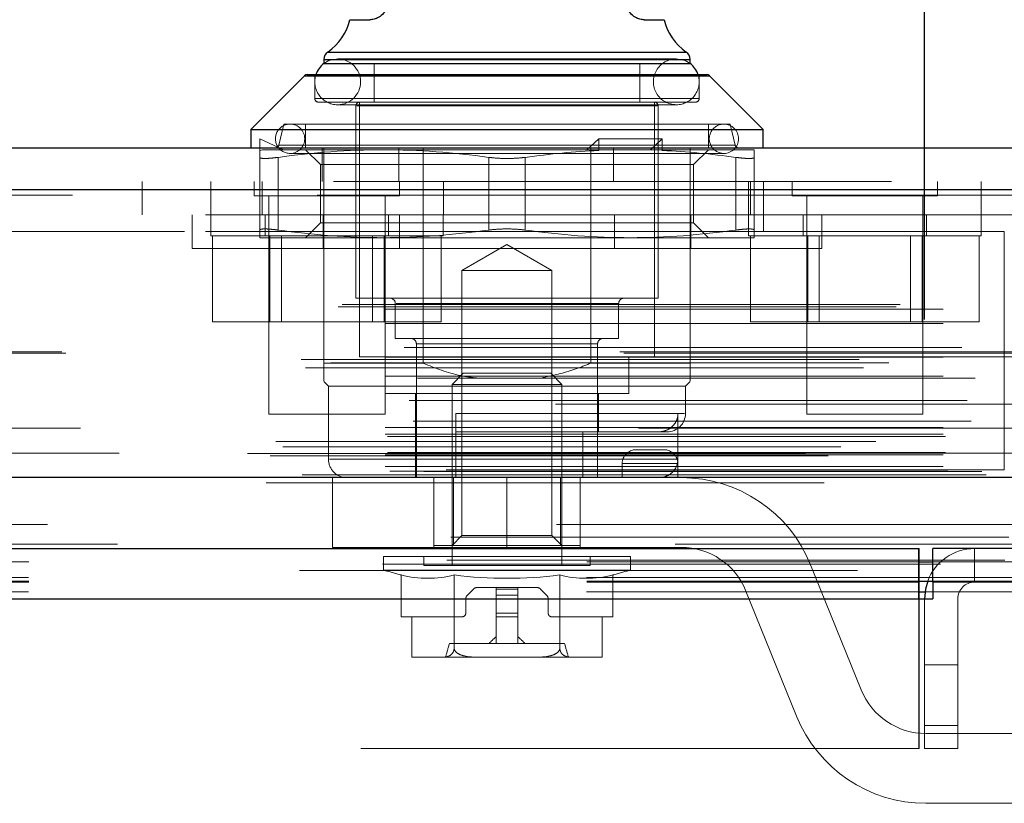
# Model space of a CAD drawing. Header units: inches. Extents: x 0.2 to 10.7, y 0.2 to 7.9.
# Tile 19 of 104: x 4.331 to 4.508, y 2.342 to 2.482. Entities that reach past the tile are written whole.
import ezdxf

# ---------------------------------------------------------------- set-up
doc = ezdxf.new("R2010")
doc.units = ezdxf.units.IN
doc.header["$MEASUREMENT"] = 0
doc.linetypes.add('HIDDEN', pattern=[0.07500000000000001, 0.05, -0.025])
doc.layers.add('DIMENSIONS', color=140, linetype='Continuous')
doc.styles.add('SLDTEXTSTYLE0', font='TXT', dxfattribs={"width": 0.7})
doc.dimstyles.new('SLDDIMSTYLE0', dxfattribs={"dimtxt": 0.0849609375, "dimasz": 0.13, "dimexe": 0, "dimexo": 0.0625, "dimgap": 0.021240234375, "dimtad": 0, "dimtih": 1, "dimtoh": 1, "dimlfac": 12, "dimrnd": 1e-09, "dimzin": 12, "dimdsep": 46, "dimtxsty": 'SLDTEXTSTYLE0', "dimsah": 1, "dimcen": 0.09, "dimadec": 0, "dimazin": 3, "dimtfac": 1, "dimtofl": 0, "dimtmove": 0, "dimatfit": 3, "dimfxl": 0, "dimfrac": 2, "dimtolj": 1, "dimtzin": 12, "dimarcsym": 0})

# ---------------------------------------------------------------- blocks, each defined once
blk = doc.blocks.new('_D_25')
at = {"layer": 'DIMENSIONS'}
for p, q in [((3.031714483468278, 2.428372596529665), (3.031714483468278, 2.883124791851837)), ((4.493214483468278, 2.428372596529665), (4.493214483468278, 2.883124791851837)), ((3.602387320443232, 2.837600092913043), (3.573857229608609, 2.837600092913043)), ((3.573857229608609, 2.837600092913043), (3.573857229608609, 2.702569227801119)), ((3.925535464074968, 2.837600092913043), (3.954065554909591, 2.837600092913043)), ((3.954065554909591, 2.837600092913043), (3.954065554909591, 2.702569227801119)), ((3.031714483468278, 2.758124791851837), (3.258975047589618, 2.758124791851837)), ((4.493214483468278, 2.758124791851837), (4.268947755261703, 2.758124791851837)), ((3.573857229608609, 2.702569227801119), (3.602387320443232, 2.702569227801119)), ((3.954065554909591, 2.702569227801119), (3.925535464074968, 2.702569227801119))]:
    blk.add_line(p, q, dxfattribs=at)
for points in [[(3.031714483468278, 2.758124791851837), (3.161714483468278, 2.738124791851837), (3.161714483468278, 2.778124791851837)], [(4.493214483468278, 2.758124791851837), (4.363214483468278, 2.778124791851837), (4.363214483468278, 2.738124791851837)]]:
    blk.add_solid(points, dxfattribs=at)
at = {"layer": 'DIMENSIONS', "char_height": 0.08333333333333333, "attachment_point": 1, "style": 'SLDTEXTSTYLE0'}
for s, insert in [('17.54', (3.602387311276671, 2.964042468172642)), ('445.5', (3.602387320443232, 2.809991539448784)), ('INSIDE OPENING', (3.278004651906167, 2.655940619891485))]:
    blk.add_mtext(s, dxfattribs=dict(at, insert=insert))

msp = doc.modelspace()

# ---------------------------------------------------------------- linework, layer by layer
at = {"color": 7, "linetype": 'Continuous', "lineweight": 25}
for p, q in [((4.390242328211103, 2.482099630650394), (4.393793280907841, 2.482099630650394)), ((4.443005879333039, 2.482099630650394), (4.446556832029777, 2.482099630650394)), ((4.386294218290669, 2.476312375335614), (4.418399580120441, 2.476312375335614)), ((4.418399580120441, 2.476312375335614), (4.450504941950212, 2.476312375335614)), ((4.385591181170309, 2.474966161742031), (4.385591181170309, 2.474255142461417)), ((4.385591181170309, 2.474966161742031), (4.418399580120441, 2.474966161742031)), ((4.385591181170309, 2.474225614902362), (4.418399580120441, 2.474225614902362)), ((4.418399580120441, 2.474966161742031), (4.451207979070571, 2.474966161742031)), ((4.418399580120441, 2.474225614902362), (4.451207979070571, 2.474225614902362)), ((4.451207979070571, 2.474255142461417), (4.451207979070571, 2.474966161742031)), ((4.382118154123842, 2.472064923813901), (4.372467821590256, 2.462414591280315)), ((4.382118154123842, 2.472064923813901), (4.418399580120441, 2.472064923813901)), ((4.382582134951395, 2.472257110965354), (4.418399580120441, 2.472257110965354)), ((4.418399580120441, 2.472257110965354), (4.454217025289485, 2.472257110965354)), ((4.418399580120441, 2.472064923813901), (4.454681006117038, 2.472064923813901)), ((4.464331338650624, 2.462414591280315), (4.454681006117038, 2.472064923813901)), ((4.372467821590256, 2.462414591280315), (4.372467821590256, 2.459133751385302)), ((4.372467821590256, 2.462414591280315), (4.418399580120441, 2.462414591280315)), ((4.418399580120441, 2.462414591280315), (4.464331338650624, 2.462414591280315)), ((4.464331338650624, 2.459133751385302), (4.464331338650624, 2.462414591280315)), ((2.987294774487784, 2.459133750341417), (4.537593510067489, 2.459133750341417)), ((2.984349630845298, 2.451696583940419), (4.540538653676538, 2.451696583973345)), ((2.975265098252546, 2.400175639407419), (4.549623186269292, 2.400175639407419)), ((3.032707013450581, 2.387372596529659), (4.492221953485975, 2.387372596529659)), ((4.492221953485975, 2.378372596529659), (4.492221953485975, 2.387372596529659)), ((4.494714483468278, 2.381372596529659), (4.494714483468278, 2.387372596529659)), ((4.567721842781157, 2.387372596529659), (4.494714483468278, 2.387372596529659)), ((4.492221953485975, 2.384990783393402), (4.494714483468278, 2.384990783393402)), ((4.492221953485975, 2.381554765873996), (4.494714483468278, 2.381554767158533)), ((4.492297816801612, 2.378372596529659), (4.492297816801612, 2.381570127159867)), ((4.494721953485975, 2.381372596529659), (4.494714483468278, 2.381372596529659)), ((4.494721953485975, 2.381372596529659), (4.494721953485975, 2.378372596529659)), ((4.567725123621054, 2.381372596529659), (4.494721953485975, 2.381372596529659)), ((4.492297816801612, 2.379640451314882), (4.493304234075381, 2.379640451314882)), ((3.032707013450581, 2.378372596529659), (4.492221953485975, 2.378372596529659)), ((4.492221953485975, 2.378372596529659), (4.494721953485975, 2.378372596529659))]:
    msp.add_line(p, q, dxfattribs=at)
at = {"color": 7, "linetype": 'HIDDEN', "lineweight": 18}
for p, q in [((4.450504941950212, 2.476312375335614), (4.386294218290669, 2.476312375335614)), ((4.386330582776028, 2.476312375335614), (4.450468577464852, 2.476312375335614)), ((4.451207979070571, 2.474966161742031), (4.385591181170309, 2.474966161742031)), ((4.385591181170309, 2.474255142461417), (4.385591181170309, 2.474225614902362)), ((4.385628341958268, 2.474966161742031), (4.451170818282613, 2.474966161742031)), ((4.448747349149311, 2.47507535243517), (4.388051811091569, 2.47507535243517)), ((4.394613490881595, 2.474225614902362), (4.394613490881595, 2.467335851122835)), ((4.442185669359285, 2.467335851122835), (4.442185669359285, 2.474225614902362)), ((4.451207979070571, 2.474225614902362), (4.451207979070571, 2.474255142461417)), ((4.454681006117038, 2.472064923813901), (4.382118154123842, 2.472064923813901)), ((4.382154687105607, 2.472064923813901), (4.454644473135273, 2.472064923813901)), ((4.383950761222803, 2.472257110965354), (4.383950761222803, 2.467992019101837)), ((4.452848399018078, 2.467992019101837), (4.452848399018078, 2.472257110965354)), ((4.384097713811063, 2.467992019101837), (4.452701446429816, 2.467992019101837)), ((4.384097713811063, 2.467992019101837), (4.452701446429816, 2.467992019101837)), ((4.384606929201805, 2.467335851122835), (4.418399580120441, 2.467335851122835)), ((4.391988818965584, 2.467335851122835), (4.391988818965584, 2.421732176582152)), ((4.418399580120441, 2.467335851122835), (4.452192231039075, 2.467335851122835)), ((4.444810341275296, 2.421732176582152), (4.444810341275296, 2.467335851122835)), ((4.388051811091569, 2.466873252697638), (4.448747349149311, 2.466873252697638)), ((4.391332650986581, 2.466679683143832), (4.391332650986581, 2.432230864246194)), ((4.391480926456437, 2.466679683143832), (4.445318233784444, 2.466679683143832)), ((4.391480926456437, 2.466679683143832), (4.445318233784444, 2.466679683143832)), ((4.445466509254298, 2.432230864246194), (4.445466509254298, 2.466679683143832)), ((4.37837333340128, 2.463398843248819), (4.37750607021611, 2.4596423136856)), ((4.37837333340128, 2.463398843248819), (4.418399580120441, 2.463398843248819)), ((4.382310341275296, 2.463398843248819), (4.382310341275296, 2.459133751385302)), ((4.418399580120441, 2.463398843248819), (4.4584258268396, 2.463398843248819)), ((4.454488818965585, 2.459133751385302), (4.454488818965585, 2.463398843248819)), ((4.45929309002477, 2.4596423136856), (4.4584258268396, 2.463398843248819)), ((4.374108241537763, 2.460774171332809), (4.378372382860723, 2.4588056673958)), ((4.374108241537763, 2.458676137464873), (4.374108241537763, 2.460774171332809)), ((4.434862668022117, 2.460774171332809), (4.432730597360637, 2.4588056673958)), ((4.434862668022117, 2.458676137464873), (4.434862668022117, 2.460774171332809)), ((4.44622783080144, 2.460774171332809), (4.434862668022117, 2.460774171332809)), ((4.44622783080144, 2.460774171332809), (4.444095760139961, 2.4588056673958)), ((4.44622783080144, 2.458676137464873), (4.44622783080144, 2.460774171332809)), ((4.374108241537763, 2.458676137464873), (4.374596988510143, 2.4588056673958)), ((4.374596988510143, 2.4588056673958), (4.396253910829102, 2.4588056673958)), ((4.377542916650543, 2.4596423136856), (4.459256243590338, 2.4596423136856)), ((4.377542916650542, 2.4596423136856), (4.459256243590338, 2.4596423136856)), ((4.382310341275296, 2.4588056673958), (4.384974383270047, 2.45614162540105)), ((4.385291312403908, 2.453133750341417), (4.385291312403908, 2.459133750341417)), ((4.385591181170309, 2.420583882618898), (4.385591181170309, 2.459133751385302)), ((4.396253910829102, 2.4588056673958), (4.434618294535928, 2.4588056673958)), ((4.398999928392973, 2.453133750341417), (4.398999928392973, 2.459133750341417)), ((4.403364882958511, 2.420583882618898), (4.403364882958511, 2.459133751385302)), ((4.433434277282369, 2.420583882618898), (4.433434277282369, 2.459133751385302)), ((4.434862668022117, 2.458676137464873), (4.434618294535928, 2.4588056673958)), ((4.444095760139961, 2.4588056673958), (4.434618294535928, 2.4588056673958)), ((4.437499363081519, 2.453133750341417), (4.437499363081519, 2.459133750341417)), ((4.445983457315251, 2.4588056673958), (4.444095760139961, 2.4588056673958)), ((4.44622783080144, 2.458676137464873), (4.445983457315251, 2.4588056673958)), ((4.445983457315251, 2.4588056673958), (4.462690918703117, 2.458805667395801)), ((4.451207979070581, 2.453133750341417), (4.451207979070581, 2.459133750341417)), ((4.451824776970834, 2.45614162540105), (4.454488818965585, 2.4588056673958)), ((4.374108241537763, 2.457448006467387), (4.374108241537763, 2.444415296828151)), ((4.377389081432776, 2.457448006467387), (4.377389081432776, 2.444415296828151)), ((4.377389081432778, 2.457448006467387), (4.377389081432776, 2.444415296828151)), ((4.377389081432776, 2.457448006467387), (4.377389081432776, 2.444415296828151)), ((4.377389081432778, 2.457448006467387), (4.377389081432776, 2.444415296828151)), ((4.379521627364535, 2.458149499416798), (4.457277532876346, 2.458149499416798)), ((4.415118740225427, 2.457448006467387), (4.415118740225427, 2.444415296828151)), ((4.415118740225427, 2.457448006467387), (4.415118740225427, 2.444415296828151)), ((4.415118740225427, 2.457448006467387), (4.415118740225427, 2.444415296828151)), ((4.415118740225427, 2.457448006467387), (4.415118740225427, 2.444415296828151)), ((4.421680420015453, 2.457448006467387), (4.421680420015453, 2.444415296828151)), ((4.421680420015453, 2.457448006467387), (4.421680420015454, 2.444415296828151)), ((4.421680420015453, 2.457448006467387), (4.421680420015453, 2.444415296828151)), ((4.421680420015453, 2.457448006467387), (4.421680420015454, 2.444415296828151)), ((4.459410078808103, 2.457448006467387), (4.459410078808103, 2.444415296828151)), ((4.459410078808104, 2.457448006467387), (4.459410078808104, 2.444415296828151)), ((4.459410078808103, 2.457448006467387), (4.459410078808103, 2.444415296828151)), ((4.459410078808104, 2.457448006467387), (4.459410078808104, 2.444415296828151)), ((4.462690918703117, 2.457448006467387), (4.462690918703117, 2.44441529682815)), ((4.384974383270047, 2.45614162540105), (4.451824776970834, 2.45614162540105)), ((4.384974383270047, 2.45614162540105), (4.384974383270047, 2.445721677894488)), ((4.451824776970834, 2.445721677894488), (4.451824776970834, 2.45614162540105)), ((2.987294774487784, 2.453133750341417), (4.537593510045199, 2.453133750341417)), ((4.353041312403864, 2.447133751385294), (4.353041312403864, 2.453133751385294)), ((4.365346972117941, 2.453133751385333), (4.365346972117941, 2.447133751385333)), ((4.373103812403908, 2.453133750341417), (4.373103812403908, 2.45052958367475)), ((4.374541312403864, 2.453133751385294), (4.374541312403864, 2.447133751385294)), ((4.399145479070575, 2.450529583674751), (4.399145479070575, 2.453133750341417)), ((4.407013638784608, 2.447133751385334), (4.407013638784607, 2.453133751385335)), ((4.451207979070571, 2.420583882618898), (4.451207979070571, 2.453133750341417)), ((4.461707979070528, 2.453133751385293), (4.461707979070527, 2.447133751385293)), ((4.462041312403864, 2.447133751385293), (4.462041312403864, 2.453133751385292)), ((4.464346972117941, 2.444133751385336), (4.464346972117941, 2.453133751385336)), ((4.469520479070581, 2.453133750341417), (4.469520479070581, 2.45052958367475)), ((4.495562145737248, 2.450529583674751), (4.495562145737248, 2.453133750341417)), ((4.503374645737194, 2.447133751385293), (4.503374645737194, 2.453133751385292)), ((4.54053865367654, 2.451696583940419), (2.9843496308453, 2.451696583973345)), ((2.984349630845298, 2.450654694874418), (4.540538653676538, 2.450654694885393)), ((4.54053865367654, 2.450654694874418), (2.9843496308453, 2.450654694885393)), ((4.373103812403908, 2.45052958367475), (4.399145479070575, 2.450529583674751)), ((4.375707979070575, 2.45052958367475), (4.375707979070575, 2.41146708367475)), ((4.396541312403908, 2.411467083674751), (4.396541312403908, 2.450529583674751)), ((4.469520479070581, 2.45052958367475), (4.495562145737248, 2.450529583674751)), ((4.472124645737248, 2.45052958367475), (4.472124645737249, 2.41146708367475)), ((4.492957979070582, 2.411467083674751), (4.492957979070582, 2.450529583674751)), ((4.464346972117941, 2.447133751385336), (3.06059697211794, 2.447133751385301)), ((4.361982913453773, 2.447133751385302), (4.361982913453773, 2.441133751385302)), ((4.365291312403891, 2.447133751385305), (4.365291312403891, 2.443383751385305)), ((4.375082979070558, 2.447133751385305), (4.375082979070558, 2.443383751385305)), ((4.385441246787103, 2.441133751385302), (4.385441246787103, 2.447133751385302)), ((4.397166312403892, 2.443383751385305), (4.397166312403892, 2.447133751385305)), ((4.399149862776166, 2.441133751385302), (4.399149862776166, 2.447133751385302)), ((4.406957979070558, 2.443383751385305), (4.406957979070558, 2.447133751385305)), ((4.437649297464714, 2.441133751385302), (4.437649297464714, 2.447133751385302)), ((4.451357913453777, 2.441133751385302), (4.451357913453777, 2.447133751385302)), ((4.461707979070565, 2.447133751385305), (4.461707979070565, 2.443383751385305)), ((4.509291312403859, 2.447133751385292), (4.464346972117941, 2.447133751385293)), ((4.471499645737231, 2.447133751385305), (4.471499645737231, 2.443383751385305)), ((4.474816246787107, 2.441133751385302), (4.474816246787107, 2.447133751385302)), ((4.493582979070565, 2.443383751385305), (4.493582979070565, 2.447133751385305)), ((4.503374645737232, 2.443383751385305), (4.503374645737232, 2.447133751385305)), ((4.384974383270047, 2.445721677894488), (4.382310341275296, 2.443057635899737)), ((4.384974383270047, 2.445721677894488), (4.451824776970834, 2.445721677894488)), ((4.454488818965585, 2.443057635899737), (4.451824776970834, 2.445721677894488)), ((3.06059697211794, 2.444133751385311), (4.464346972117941, 2.444133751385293)), ((3.06059697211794, 2.444133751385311), (4.464346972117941, 2.444133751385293)), ((4.464346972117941, 2.444133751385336), (3.06059697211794, 2.444133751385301)), ((4.464346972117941, 2.444133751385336), (3.06059697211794, 2.444133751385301)), ((4.365291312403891, 2.443383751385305), (4.406957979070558, 2.443383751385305)), ((4.365628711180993, 2.443383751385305), (4.365628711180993, 2.427967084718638)), ((4.374108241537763, 2.443057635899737), (4.396253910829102, 2.443057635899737)), ((4.375876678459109, 2.443383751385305), (4.375876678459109, 2.427967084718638)), ((4.377962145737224, 2.443383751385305), (4.377962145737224, 2.427967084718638)), ((4.394287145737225, 2.427967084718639), (4.394287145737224, 2.443383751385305)), ((4.396253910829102, 2.443057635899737), (4.440545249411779, 2.443057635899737)), ((4.39637261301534, 2.443383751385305), (4.39637261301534, 2.427967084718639)), ((4.406620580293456, 2.443383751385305), (4.406620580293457, 2.427967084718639)), ((4.440545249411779, 2.443057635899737), (4.462690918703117, 2.443057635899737)), ((4.461707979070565, 2.443383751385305), (4.503374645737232, 2.443383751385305)), ((4.462045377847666, 2.443383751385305), (4.462045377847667, 2.427967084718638)), ((4.507513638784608, 2.444133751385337), (4.464346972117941, 2.444133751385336)), ((4.472293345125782, 2.443383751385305), (4.472293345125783, 2.427967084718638)), ((4.474378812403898, 2.443383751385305), (4.474378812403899, 2.427967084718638)), ((4.490703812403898, 2.427967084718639), (4.490703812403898, 2.443383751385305)), ((4.492789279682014, 2.443383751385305), (4.492789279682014, 2.427967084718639)), ((4.50303724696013, 2.443383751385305), (4.50303724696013, 2.427967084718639)), ((4.507513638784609, 2.40146708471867), (4.507513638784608, 2.444133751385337)), ((4.418399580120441, 2.441133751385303), (4.361982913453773, 2.441133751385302)), ((4.418399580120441, 2.441805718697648), (4.41033363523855, 2.43714884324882)), ((4.42646552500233, 2.43714884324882), (4.418399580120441, 2.441805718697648)), ((4.474816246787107, 2.441133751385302), (4.418399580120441, 2.441133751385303)), ((4.41033363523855, 2.43714884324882), (4.418399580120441, 2.43714884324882)), ((4.41033363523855, 2.43714884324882), (4.41033363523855, 2.389716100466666)), ((4.418399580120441, 2.43714884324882), (4.42646552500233, 2.43714884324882)), ((4.42646552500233, 2.389716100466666), (4.42646552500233, 2.43714884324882)), ((4.391332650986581, 2.432230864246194), (4.418399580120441, 2.432230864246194)), ((4.418399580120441, 2.432230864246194), (4.445466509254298, 2.432230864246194)), ((2.988126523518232, 2.430646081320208), (4.536761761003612, 2.430646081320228)), ((2.988857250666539, 2.431078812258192), (4.536031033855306, 2.43107881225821)), ((2.996574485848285, 2.430245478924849), (4.52831379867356, 2.430245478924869)), ((2.996574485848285, 2.430245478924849), (4.52831379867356, 2.430245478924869)), ((4.398386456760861, 2.43124661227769), (4.398386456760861, 2.425013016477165)), ((4.398532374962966, 2.43124661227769), (4.438266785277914, 2.43124661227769)), ((4.398532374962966, 2.43124661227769), (4.438266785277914, 2.43124661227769)), ((4.43841270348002, 2.425013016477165), (4.43841270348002, 2.43124661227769)), ((2.996574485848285, 2.427712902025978), (4.52831379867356, 2.427712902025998)), ((4.365628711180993, 2.427967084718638), (4.375876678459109, 2.427967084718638)), ((4.375876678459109, 2.427967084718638), (4.39637261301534, 2.427967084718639)), ((4.39637261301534, 2.427967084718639), (4.406620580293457, 2.427967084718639)), ((4.462045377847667, 2.427967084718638), (4.472293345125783, 2.427967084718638)), ((4.472293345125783, 2.427967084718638), (4.492789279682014, 2.427967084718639)), ((4.492789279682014, 2.427967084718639), (4.50303724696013, 2.427967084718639)), ((4.398386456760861, 2.425013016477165), (4.418399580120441, 2.425013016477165)), ((4.418399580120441, 2.425013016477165), (4.43841270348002, 2.425013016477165)), ((2.999940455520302, 2.423404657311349), (4.524947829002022, 2.423404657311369)), ((4.402159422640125, 2.424028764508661), (4.402159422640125, 2.400078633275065)), ((4.402197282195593, 2.424028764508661), (4.434601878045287, 2.424028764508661)), ((4.402197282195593, 2.424028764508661), (4.434601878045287, 2.424028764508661)), ((4.434639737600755, 2.400078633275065), (4.434639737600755, 2.424028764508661)), ((2.981521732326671, 2.421213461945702), (4.543366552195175, 2.421213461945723)), ((4.53933119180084, 2.422381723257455), (2.985569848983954, 2.422381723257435)), ((4.538638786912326, 2.422625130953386), (2.986254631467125, 2.422625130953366)), ((2.996574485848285, 2.421678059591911), (4.528313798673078, 2.421678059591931)), ((4.527381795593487, 2.421685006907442), (2.997503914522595, 2.421685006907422)), ((4.391988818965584, 2.421732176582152), (4.418399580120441, 2.421732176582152)), ((4.396581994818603, 2.421732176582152), (4.396581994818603, 2.415170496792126)), ((4.418399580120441, 2.421732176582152), (4.444810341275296, 2.421732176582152)), ((4.440217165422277, 2.415170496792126), (4.440217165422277, 2.421732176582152)), ((2.982303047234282, 2.419754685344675), (4.54257796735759, 2.419754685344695)), ((2.986824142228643, 2.420629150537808), (4.538064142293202, 2.420629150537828)), ((4.385591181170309, 2.420583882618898), (4.403364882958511, 2.420583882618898)), ((4.433434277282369, 2.420583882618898), (4.451207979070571, 2.420583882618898)), ((2.996574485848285, 2.418233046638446), (4.52831379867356, 2.418233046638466)), ((3.002339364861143, 2.417915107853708), (4.522540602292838, 2.417915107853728)), ((4.410569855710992, 2.41877942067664), (4.408557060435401, 2.41676662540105)), ((4.410569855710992, 2.41877942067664), (4.418399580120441, 2.41877942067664)), ((4.418399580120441, 2.41877942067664), (4.426229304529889, 2.41877942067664)), ((4.428242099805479, 2.41676662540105), (4.426229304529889, 2.41877942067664)), ((4.385591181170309, 2.417303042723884), (4.386411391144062, 2.416482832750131)), ((4.386411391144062, 2.416482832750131), (4.418399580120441, 2.416482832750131)), ((4.386411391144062, 2.416482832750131), (4.386411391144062, 2.403359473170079)), ((4.408557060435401, 2.41676662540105), (4.418399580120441, 2.41676662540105)), ((4.408557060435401, 2.41676662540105), (4.408557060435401, 2.384330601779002)), ((4.418399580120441, 2.41676662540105), (4.428242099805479, 2.41676662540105)), ((4.418399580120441, 2.416482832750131), (4.450387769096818, 2.416482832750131)), ((4.428242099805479, 2.384330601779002), (4.428242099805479, 2.41676662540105)), ((4.450387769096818, 2.416482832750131), (4.451207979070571, 2.417303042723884)), ((4.450387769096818, 2.411561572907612), (4.450387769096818, 2.416482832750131)), ((4.396581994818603, 2.415170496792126), (4.418399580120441, 2.415170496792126)), ((4.401995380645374, 2.415170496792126), (4.401995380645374, 2.400078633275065)), ((4.418399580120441, 2.415170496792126), (4.440217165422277, 2.415170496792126)), ((4.434803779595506, 2.408280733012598), (4.434803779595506, 2.415170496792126)), ((4.527074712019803, 2.413233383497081), (2.997813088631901, 2.413233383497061)), ((3.000869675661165, 2.413908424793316), (4.52401860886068, 2.413908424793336)), ((3.000869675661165, 2.413908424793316), (4.52401860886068, 2.413908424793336)), ((4.375707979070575, 2.41146708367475), (4.396541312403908, 2.411467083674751)), ((4.409213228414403, 2.411561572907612), (4.450241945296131, 2.411561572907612)), ((4.409213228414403, 2.403359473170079), (4.409213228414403, 2.411561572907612)), ((4.409213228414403, 2.411561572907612), (4.450241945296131, 2.411561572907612)), ((4.449040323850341, 2.403359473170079), (4.449040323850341, 2.411561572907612)), ((4.472124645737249, 2.41146708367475), (4.492957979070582, 2.411467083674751)), ((4.541943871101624, 2.408939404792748), (2.98293503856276, 2.408939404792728)), ((2.996574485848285, 2.409062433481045), (4.52831379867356, 2.409062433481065)), ((3.001601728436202, 2.410172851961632), (4.523282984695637, 2.410172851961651)), ((2.996574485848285, 2.407889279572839), (4.52831379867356, 2.407889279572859)), ((2.996574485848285, 2.407889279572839), (4.52831379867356, 2.407889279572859)), ((2.996991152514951, 2.407472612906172), (4.527897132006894, 2.407472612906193)), ((4.409213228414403, 2.408280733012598), (4.447106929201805, 2.408280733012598)), ((4.431990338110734, 2.400078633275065), (4.431990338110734, 2.408280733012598)), ((2.976958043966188, 2.406538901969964), (4.547930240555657, 2.406538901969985)), ((2.978225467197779, 2.405589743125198), (4.546609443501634, 2.405589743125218)), ((2.984505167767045, 2.406569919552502), (4.540383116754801, 2.406569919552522)), ((2.97188938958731, 2.4044011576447), (4.552998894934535, 2.404401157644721)), ((2.97188938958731, 2.4044011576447), (4.552998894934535, 2.404401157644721)), ((2.975935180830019, 2.403975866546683), (4.548953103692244, 2.403975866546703)), ((4.548863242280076, 2.404485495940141), (2.976025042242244, 2.40448549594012)), ((2.996574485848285, 2.404139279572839), (4.528313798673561, 2.404139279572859)), ((2.996574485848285, 2.404139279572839), (4.528313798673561, 2.404139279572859)), ((2.996991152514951, 2.404555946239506), (4.527897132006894, 2.404555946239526)), ((4.446522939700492, 2.405078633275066), (4.441522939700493, 2.405078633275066)), ((2.996574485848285, 2.402065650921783), (4.528313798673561, 2.402065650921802)), ((2.996574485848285, 2.402065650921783), (4.528313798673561, 2.402065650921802)), ((4.449040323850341, 2.403359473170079), (4.386562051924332, 2.403359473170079)), ((4.449040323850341, 2.403359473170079), (4.386562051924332, 2.403359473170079)), ((4.439022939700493, 2.402578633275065), (4.439022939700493, 2.400078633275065)), ((4.449022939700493, 2.402578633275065), (4.439022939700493, 2.402578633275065)), ((4.439022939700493, 2.402578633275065), (4.449022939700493, 2.402578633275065)), ((4.449022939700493, 2.402578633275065), (4.439022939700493, 2.402578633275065)), ((4.439022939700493, 2.402578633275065), (4.449022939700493, 2.402578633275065)), ((4.449022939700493, 2.402578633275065), (4.449022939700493, 2.400078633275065)), ((2.980707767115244, 2.400100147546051), (4.544180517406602, 2.400100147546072)), ((2.980917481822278, 2.400073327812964), (4.543970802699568, 2.400073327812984)), ((2.981671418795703, 2.400551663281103), (4.543216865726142, 2.400551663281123)), ((2.981671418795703, 2.400551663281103), (4.543216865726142, 2.400551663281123)), ((2.997407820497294, 2.401222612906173), (4.527480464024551, 2.401222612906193)), ((2.997407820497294, 2.401222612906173), (4.527480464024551, 2.401222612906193)), ((3.003487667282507, 2.401152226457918), (4.521400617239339, 2.401152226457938)), ((3.003487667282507, 2.401152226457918), (4.521400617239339, 2.401152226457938)), ((3.004260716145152, 2.400605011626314), (4.520627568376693, 2.400605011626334)), ((3.004260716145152, 2.400605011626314), (4.520627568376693, 2.400605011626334)), ((4.507513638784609, 2.40146708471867), (3.017430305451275, 2.401467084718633)), ((4.387147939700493, 2.400078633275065), (4.418397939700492, 2.400078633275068)), ((4.387147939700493, 2.400078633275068), (4.387147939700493, 2.387578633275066)), ((4.405272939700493, 2.400078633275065), (4.405272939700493, 2.387578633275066)), ((4.405276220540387, 2.387939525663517), (4.405276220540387, 2.400078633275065)), ((4.408832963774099, 2.387939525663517), (4.408832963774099, 2.400078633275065)), ((4.418397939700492, 2.400078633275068), (4.418397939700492, 2.387578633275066)), ((4.418397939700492, 2.400078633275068), (4.449647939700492, 2.400078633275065)), ((4.418397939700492, 2.400078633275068), (4.418397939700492, 2.387578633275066)), ((4.418397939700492, 2.400078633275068), (4.418397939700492, 2.387578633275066)), ((4.418397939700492, 2.400078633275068), (4.418397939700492, 2.387578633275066)), ((4.427966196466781, 2.387939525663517), (4.427966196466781, 2.400078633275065)), ((4.431522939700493, 2.400078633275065), (4.431522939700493, 2.387578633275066)), ((2.975265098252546, 2.399133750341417), (4.549623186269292, 2.399133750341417)), ((4.41033363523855, 2.389716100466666), (4.408557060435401, 2.387939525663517)), ((4.41033363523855, 2.389716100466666), (4.42646552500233, 2.389716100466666)), ((4.428242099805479, 2.387939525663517), (4.42646552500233, 2.389716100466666)), ((3.008351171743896, 2.389413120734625), (4.51653711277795, 2.389413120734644)), ((4.405276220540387, 2.387939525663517), (4.408832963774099, 2.387939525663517)), ((4.408832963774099, 2.387939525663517), (4.427966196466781, 2.387939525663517)), ((4.427966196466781, 2.387939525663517), (4.431522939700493, 2.387939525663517)), ((4.387147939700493, 2.387578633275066), (4.418397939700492, 2.387578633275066)), ((4.396253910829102, 2.385971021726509), (4.418399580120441, 2.385971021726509)), ((4.396253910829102, 2.385971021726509), (4.396253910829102, 2.38352916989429)), ((4.403471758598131, 2.385971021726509), (4.403471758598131, 2.384330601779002)), ((4.449647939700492, 2.387578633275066), (4.418397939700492, 2.387578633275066)), ((4.418399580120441, 2.385971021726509), (4.440545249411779, 2.385971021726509)), ((4.43332740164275, 2.384330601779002), (4.43332740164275, 2.385971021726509)), ((4.440545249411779, 2.38352916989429), (4.440545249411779, 2.385971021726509)), ((4.492221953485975, 2.387372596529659), (4.492297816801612, 2.387372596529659)), ((4.492297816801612, 2.381570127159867), (4.492297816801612, 2.387372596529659)), ((4.502214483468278, 2.381372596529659), (4.502214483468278, 2.387372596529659)), ((2.996105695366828, 2.38456246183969), (4.52876842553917, 2.38456246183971)), ((3.007641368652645, 2.385286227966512), (4.517243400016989, 2.385286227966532)), ((3.032707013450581, 2.384990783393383), (4.492221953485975, 2.384990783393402)), ((4.403471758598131, 2.384330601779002), (4.418399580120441, 2.384330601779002)), ((4.418399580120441, 2.384330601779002), (4.43332740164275, 2.384330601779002)), ((4.472824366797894, 2.384451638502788), (4.481880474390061, 2.362058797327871)), ((4.494714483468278, 2.384990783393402), (4.562135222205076, 2.384990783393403)), ((4.396253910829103, 2.38352916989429), (4.418399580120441, 2.38352916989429)), ((4.399457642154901, 2.382640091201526), (4.399457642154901, 2.375144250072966)), ((4.408928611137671, 2.382640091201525), (4.408928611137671, 2.369503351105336)), ((4.418399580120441, 2.38352916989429), (4.440545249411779, 2.38352916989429)), ((4.42787054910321, 2.382640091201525), (4.42787054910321, 2.369503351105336)), ((4.437341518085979, 2.382640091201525), (4.437341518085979, 2.375144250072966)), ((3.032631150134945, 2.382176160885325), (4.492297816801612, 2.382176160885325)), ((3.032707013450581, 2.381372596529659), (4.492221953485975, 2.381372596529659)), ((4.492221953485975, 2.381372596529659), (4.492297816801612, 2.381372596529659)), ((4.492297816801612, 2.382176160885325), (4.564649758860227, 2.382176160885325)), ((4.494714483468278, 2.381554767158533), (4.561960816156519, 2.381554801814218)), ((3.032631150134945, 2.379640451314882), (4.492297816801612, 2.379640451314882)), ((4.412369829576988, 2.380105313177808), (4.411305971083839, 2.379041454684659)), ((4.416431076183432, 2.380393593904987), (4.413065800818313, 2.380393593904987)), ((4.416431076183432, 2.380393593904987), (4.420368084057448, 2.380393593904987)), ((4.416431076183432, 2.380393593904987), (4.416431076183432, 2.380105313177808)), ((4.416431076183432, 2.380105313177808), (4.416431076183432, 2.379041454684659)), ((4.416431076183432, 2.380105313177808), (4.420368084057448, 2.380105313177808)), ((4.416431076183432, 2.380105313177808), (4.420368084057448, 2.380105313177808)), ((4.416431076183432, 2.380105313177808), (4.420368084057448, 2.380105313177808)), ((4.416431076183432, 2.380105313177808), (4.420368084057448, 2.380105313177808)), ((4.416431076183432, 2.379041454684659), (4.416431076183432, 2.378345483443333)), ((4.416431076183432, 2.379041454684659), (4.420368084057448, 2.379041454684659)), ((4.416431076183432, 2.379041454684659), (4.420368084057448, 2.379041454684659)), ((4.416431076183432, 2.379041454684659), (4.420368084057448, 2.379041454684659)), ((4.416431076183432, 2.379041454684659), (4.420368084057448, 2.379041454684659)), ((4.420368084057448, 2.380393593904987), (4.420368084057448, 2.380105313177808)), ((4.423733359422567, 2.380393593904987), (4.420368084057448, 2.380393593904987)), ((4.420368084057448, 2.380105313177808), (4.420368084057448, 2.379041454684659)), ((4.420368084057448, 2.379041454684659), (4.420368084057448, 2.378345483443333)), ((4.425493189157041, 2.379041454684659), (4.424429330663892, 2.380105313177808)), ((4.470292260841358, 2.35737229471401), (4.461236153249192, 2.379765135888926)), ((4.493304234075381, 2.379640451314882), (4.564649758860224, 2.379640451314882)), ((3.032707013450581, 2.378372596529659), (4.492221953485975, 2.378372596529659)), ((3.032707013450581, 2.378372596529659), (4.492221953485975, 2.378372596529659)), ((3.032707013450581, 2.378372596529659), (4.492221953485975, 2.378372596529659)), ((3.032707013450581, 2.378372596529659), (4.492221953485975, 2.378372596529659)), ((3.032707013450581, 2.378372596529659), (4.492221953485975, 2.378372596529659)), ((4.41101769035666, 2.378345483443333), (4.41101769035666, 2.375800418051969)), ((4.416431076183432, 2.378345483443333), (4.416431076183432, 2.375800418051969)), ((4.416431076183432, 2.378345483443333), (4.420368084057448, 2.378345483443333)), ((4.416431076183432, 2.378345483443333), (4.420368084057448, 2.378345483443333)), ((4.416431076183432, 2.378345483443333), (4.420368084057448, 2.378345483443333)), ((4.416431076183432, 2.378345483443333), (4.420368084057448, 2.378345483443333)), ((4.420368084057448, 2.378345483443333), (4.420368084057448, 2.375800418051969)), ((4.425781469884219, 2.375800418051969), (4.425781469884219, 2.378345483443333)), ((4.492221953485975, 2.351539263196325), (4.492221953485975, 2.378372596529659)), ((4.492297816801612, 2.351539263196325), (4.492297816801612, 2.378372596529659)), ((4.493214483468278, 2.378372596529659), (4.493214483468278, 2.351539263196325)), ((4.499214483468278, 2.351539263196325), (4.499214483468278, 2.378372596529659)), ((4.416431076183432, 2.375800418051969), (4.420368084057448, 2.375800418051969)), ((4.416431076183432, 2.375800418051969), (4.416431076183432, 2.375144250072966)), ((4.416431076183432, 2.375800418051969), (4.420368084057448, 2.375800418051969)), ((4.416431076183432, 2.375800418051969), (4.420368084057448, 2.375800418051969)), ((4.416431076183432, 2.375800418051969), (4.420368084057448, 2.375800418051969)), ((4.420368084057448, 2.375800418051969), (4.420368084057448, 2.375144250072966)), ((4.401351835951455, 2.375144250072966), (4.399457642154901, 2.375144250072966)), ((4.401351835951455, 2.367927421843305), (4.401351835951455, 2.375144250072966)), ((4.410361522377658, 2.375144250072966), (4.401351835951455, 2.375144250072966)), ((4.416431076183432, 2.375144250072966), (4.420368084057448, 2.375144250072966)), ((4.416431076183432, 2.375144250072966), (4.416431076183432, 2.370387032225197)), ((4.420368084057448, 2.375144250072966), (4.420368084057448, 2.370387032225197)), ((4.435447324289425, 2.375144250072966), (4.426437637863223, 2.375144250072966)), ((4.435447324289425, 2.375144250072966), (4.435447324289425, 2.367927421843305)), ((4.437341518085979, 2.375144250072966), (4.435447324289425, 2.375144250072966)), ((4.408081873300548, 2.370387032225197), (4.428717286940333, 2.370387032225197)), ((4.401410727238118, 2.367926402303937), (4.401441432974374, 2.367926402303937)), ((4.401410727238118, 2.367926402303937), (4.401441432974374, 2.367926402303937)), ((4.401441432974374, 2.367926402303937), (4.406944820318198, 2.367926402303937)), ((4.406944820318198, 2.367926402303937), (4.412896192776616, 2.367926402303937)), ((4.412896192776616, 2.367926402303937), (4.423902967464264, 2.367926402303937)), ((4.423902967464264, 2.367926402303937), (4.429854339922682, 2.367926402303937)), ((4.429854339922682, 2.367926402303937), (4.435357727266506, 2.367926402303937)), ((4.435357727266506, 2.367926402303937), (4.435388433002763, 2.367926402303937)), ((4.435357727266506, 2.367926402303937), (4.435388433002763, 2.367926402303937)), ((4.493214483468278, 2.366539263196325), (4.499214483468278, 2.366539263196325)), ((4.499214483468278, 2.355705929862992), (4.493214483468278, 2.355705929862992)), ((4.493214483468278, 2.355705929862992), (4.499214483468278, 2.355705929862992)), ((4.499214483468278, 2.355705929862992), (4.493214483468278, 2.355705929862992)), ((4.493214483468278, 2.355705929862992), (4.499214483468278, 2.355705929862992)), ((4.49346868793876, 2.354245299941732), (4.541731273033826, 2.354245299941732)), ((4.492221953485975, 2.351539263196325), (3.032707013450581, 2.351539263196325)), ((4.492297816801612, 2.351539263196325), (4.492221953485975, 2.351539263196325)), ((4.493214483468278, 2.351539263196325), (4.499214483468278, 2.351539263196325)), ((4.541731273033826, 2.341745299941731), (4.49346868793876, 2.341745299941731))]:
    msp.add_line(p, q, dxfattribs=at)
at = {"color": 7, "linetype": 'HIDDEN', "lineweight": 18, "flags": 128}
for points in [[(4.388051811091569, 2.47507535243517), (4.386482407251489, 2.474763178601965), (4.385591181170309, 2.474255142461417)], [(4.451207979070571, 2.474255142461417), (4.450316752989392, 2.474763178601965), (4.448747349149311, 2.47507535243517)], [(4.536029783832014, 2.391681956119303), (3.775101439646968, 2.391682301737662), (2.98886176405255, 2.391681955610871)], [(4.527260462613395, 2.391700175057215), (3.775101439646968, 2.39170026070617), (2.997624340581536, 2.391700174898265)], [(4.548563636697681, 2.388141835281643), (3.729197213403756, 2.388141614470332), (2.976318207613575, 2.38814183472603)], [(4.54857088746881, 2.388141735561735), (3.82717415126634, 2.388138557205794), (2.97631931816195, 2.388141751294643)], [(3.00764637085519, 2.385286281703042), (3.74978759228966, 2.385287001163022), (4.517268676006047, 2.385286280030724)], [(2.981201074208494, 2.383445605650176), (3.749781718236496, 2.383444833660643), (4.543702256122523, 2.38344560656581)], [(3.032707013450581, 2.38155476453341), (3.749781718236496, 2.381554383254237), (4.492221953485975, 2.381554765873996)]]:
    msp.add_lwpolyline(points, dxfattribs=at)
at = {"color": 7, "linetype": 'Continuous', "lineweight": 25, "flags": 128}
msp.add_lwpolyline([(4.493796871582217, 2.381557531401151), (4.493387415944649, 2.380128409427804), (4.493214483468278, 2.378372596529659)], dxfattribs=at)
at = {"color": 7, "linetype": 'Continuous', "lineweight": 25}
for centre, radius, start, end in [((4.38066992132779, 2.484389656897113), 0.00984251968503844, 304.849904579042, 346.5458794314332), ((4.45612923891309, 2.484389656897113), 0.00984251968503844, 193.4541205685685, 235.1500954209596), ((4.387231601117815, 2.474966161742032), 0.001640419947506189, 124.8499045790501, 180.0000000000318), ((4.449567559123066, 2.474966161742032), 0.001640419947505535, 359.9999999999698, 55.15009542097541), ((4.388051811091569, 2.470974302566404), 0.004101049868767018, 126.8698976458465, 161.7719472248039), ((4.448747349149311, 2.470974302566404), 0.004101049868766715, 18.22805277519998, 53.13010235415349), ((4.3825821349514, 2.471600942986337), 0.0006561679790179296, 90.00000000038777, 134.9999999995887), ((4.45421702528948, 2.471600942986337), 0.0006561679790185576, 45.00000000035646, 89.99999999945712)]:
    msp.add_arc(centre, radius, start, end, dxfattribs=at)
at = {"color": 7, "linetype": 'HIDDEN', "lineweight": 18}
for centre, radius, start, end in [((4.388051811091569, 2.470974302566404), 0.00410104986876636, 270.0000000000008, 90), ((4.448747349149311, 2.470974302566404), 0.00410104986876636, 90, 270.0000000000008), ((4.388051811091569, 2.470974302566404), 0.004101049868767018, 161.7719472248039, 270.0000000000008), ((4.448747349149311, 2.470974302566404), 0.004101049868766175, 270.0000000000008, 18.22805277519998), ((4.384606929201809, 2.467992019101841), 0.0006561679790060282, 180.000000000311, 269.9999999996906), ((4.391988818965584, 2.466679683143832), 0.0006561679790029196, 90, 180), ((4.444810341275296, 2.466679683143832), 0.0006561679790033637, 0, 90), ((4.452192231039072, 2.467992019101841), 0.0006561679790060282, 270.000000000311, 359.9999999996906), ((4.379521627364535, 2.460774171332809), 0.00262467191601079, 90, 270.0000000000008), ((4.379521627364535, 2.460774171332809), 0.00262467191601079, 270.0000000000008, 90), ((4.457277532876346, 2.460774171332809), 0.00262467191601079, 90, 270.0000000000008), ((4.457277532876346, 2.460774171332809), 0.00262467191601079, 270.0000000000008, 90), ((4.376866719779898, 2.459789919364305), 0.0006561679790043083, 270.0000000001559, 346.9999999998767), ((4.459932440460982, 2.459789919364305), 0.0006561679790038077, 193.0000000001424, 270.0000000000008), ((4.397402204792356, 2.43124661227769), 0.0009842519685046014, 0, 90), ((4.439396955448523, 2.43124661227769), 0.0009842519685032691, 89.99999999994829, 180), ((4.401175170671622, 2.424028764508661), 0.0009842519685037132, 0, 90.0000000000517), ((4.435623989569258, 2.424028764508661), 0.0009842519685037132, 89.99999999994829, 180), ((4.447106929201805, 2.411561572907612), 0.003280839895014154, 270.0000000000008, 0), ((4.441522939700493, 2.402578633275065), 0.002500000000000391, 90, 180), ((4.446522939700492, 2.402578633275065), 0.002500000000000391, 0, 90), ((4.389692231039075, 2.403359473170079), 0.003280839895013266, 180, 270.0000000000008), ((4.449647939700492, 2.375078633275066), 0.02500000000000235, 22.01938135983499, 90), ((4.449647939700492, 2.375078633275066), 0.01250000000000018, 22.01938135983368, 90), ((4.502214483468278, 2.378372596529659), 0.009000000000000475, 90, 159.2750809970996), ((4.418399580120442, 2.457112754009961), 0.07684383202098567, 253.2503397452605, 255.7295548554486), ((4.404193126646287, 2.401070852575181), 0.019029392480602, 255.5904657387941, 284.4095342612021), ((4.418399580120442, 2.457112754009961), 0.07507247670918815, 262.752385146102, 277.2476148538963), ((4.432606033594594, 2.401070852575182), 0.01902939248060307, 255.5904657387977, 284.4095342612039), ((4.418399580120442, 2.457112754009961), 0.07684383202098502, 284.2704451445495, 286.7496602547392), ((4.502214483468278, 2.378372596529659), 0.003000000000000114, 90, 180), ((4.412001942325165, 2.378345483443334), 0.0009842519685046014, 135.0000000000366, 180.0000000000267), ((4.413065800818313, 2.379409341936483), 0.0009842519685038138, 90, 134.9999999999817), ((4.423733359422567, 2.379409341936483), 0.0009842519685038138, 45.00000000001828, 90), ((4.424797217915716, 2.378345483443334), 0.0009842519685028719, 359.999999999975, 45.00000000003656), ((4.410361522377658, 2.375800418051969), 0.0006561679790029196, 270.0000000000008, 0), ((4.426437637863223, 2.375800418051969), 0.0006561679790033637, 180, 270.0000000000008), ((6.104601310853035, 1.895698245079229), 1.761677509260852, 164.3682972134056, 164.4513821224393), ((2.732195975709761, 1.8956977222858), 1.761679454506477, 15.54861792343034, 15.63170274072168), ((4.401440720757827, 2.371801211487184), 0.003874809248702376, 268.685568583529, 270.0105313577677), ((4.4014107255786, 2.369627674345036), 0.001701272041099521, 268.0163070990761, 270.0000558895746), ((4.401440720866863, 2.371801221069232), 0.003874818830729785, 268.6855702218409, 270.0105297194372), ((4.435358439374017, 2.371801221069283), 0.003874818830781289, 269.9894702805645, 271.3144297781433), ((4.435358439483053, 2.371801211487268), 0.003874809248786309, 269.9894686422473, 271.3144314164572), ((4.435388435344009, 2.369627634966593), 0.00170123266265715, 269.9999211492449, 271.9837158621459), ((4.49346868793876, 2.366745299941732), 0.01250000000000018, 202.019381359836, 270.0000000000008), ((4.49346868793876, 2.366745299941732), 0.02500000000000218, 202.0193813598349, 270.0000000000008)]:
    msp.add_arc(centre, radius, start, end, dxfattribs=at)
at = {"color": 7, "linetype": 'Continuous', "lineweight": 25}
for points in [[(4.396920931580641, 2.484389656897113), (4.396778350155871, 2.483939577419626), (4.396549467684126, 2.483554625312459), (4.39601849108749, 2.482935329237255), (4.395718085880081, 2.482702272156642), (4.395133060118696, 2.482366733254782), (4.394842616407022, 2.482259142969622), (4.39429333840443, 2.482125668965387), (4.394035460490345, 2.482099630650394), (4.393793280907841, 2.482099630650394)], [(4.44300587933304, 2.482099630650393), (4.442763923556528, 2.482099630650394), (4.442507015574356, 2.482125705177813), (4.441962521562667, 2.482257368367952), (4.441670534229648, 2.482364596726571), (4.441082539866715, 2.482701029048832), (4.440782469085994, 2.482933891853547), (4.440252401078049, 2.48355080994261), (4.440020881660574, 2.483939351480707), (4.439878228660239, 2.484389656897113)]]:
    msp.add_open_spline(points, degree=3, knots=[0, 0, 0, 0, 0.25, 0.25, 0.5, 0.5, 0.75, 0.75, 1, 1, 1, 1], dxfattribs=at)
at = {"color": 7, "linetype": 'HIDDEN', "lineweight": 18}
for points in [[(4.374108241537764, 2.457448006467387), (4.374108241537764, 2.458046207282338), (4.374108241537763, 2.458476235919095), (4.374108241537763, 2.458676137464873)], [(4.396253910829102, 2.4588056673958), (4.389941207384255, 2.4588056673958), (4.38365559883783, 2.458303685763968), (4.377389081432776, 2.457448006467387)], [(4.415118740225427, 2.457448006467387), (4.408852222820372, 2.458303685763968), (4.402566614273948, 2.4588056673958), (4.396253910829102, 2.4588056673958)], [(4.434862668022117, 2.458676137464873), (4.430453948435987, 2.458476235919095), (4.426061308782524, 2.458046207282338), (4.421680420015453, 2.457448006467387)], [(4.459410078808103, 2.457448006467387), (4.455029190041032, 2.458046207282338), (4.45063655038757, 2.458476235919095), (4.44622783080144, 2.458676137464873)], [(4.462690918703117, 2.458805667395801), (4.462690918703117, 2.458805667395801), (4.462690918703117, 2.458303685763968), (4.462690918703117, 2.457448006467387)], [(4.374108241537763, 2.443057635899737), (4.374108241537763, 2.443057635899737), (4.374108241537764, 2.443559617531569), (4.374108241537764, 2.444415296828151)], [(4.396253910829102, 2.443057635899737), (4.389941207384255, 2.443057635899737), (4.38365559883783, 2.44355961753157), (4.377389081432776, 2.444415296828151)], [(4.415118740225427, 2.444415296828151), (4.408852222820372, 2.44355961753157), (4.402566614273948, 2.443057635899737), (4.396253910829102, 2.443057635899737)], [(4.421680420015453, 2.444415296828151), (4.427946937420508, 2.44355961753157), (4.434232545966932, 2.443057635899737), (4.440545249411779, 2.443057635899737)], [(4.440545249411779, 2.443057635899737), (4.446857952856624, 2.443057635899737), (4.453143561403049, 2.44355961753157), (4.459410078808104, 2.444415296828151)], [(4.462690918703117, 2.44441529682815), (4.462690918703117, 2.443559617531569), (4.462690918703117, 2.443057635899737), (4.462690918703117, 2.443057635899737)], [(4.415203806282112, 2.370387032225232), (4.415588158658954, 2.370801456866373), (4.415987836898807, 2.371199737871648), (4.416431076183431, 2.371552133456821)], [(4.420368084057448, 2.371552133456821), (4.420811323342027, 2.371199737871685), (4.421211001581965, 2.37080145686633), (4.421595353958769, 2.370387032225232)]]:
    msp.add_open_spline(points, degree=3, dxfattribs=at)
for points, knots in [([(4.377389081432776, 2.457448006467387), (4.376891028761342, 2.457379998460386), (4.376439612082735, 2.457328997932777), (4.375628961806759, 2.457259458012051), (4.375274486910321, 2.457241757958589), (4.374702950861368, 2.457241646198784), (4.374478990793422, 2.457259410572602), (4.37418393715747, 2.457328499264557), (4.374108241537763, 2.457379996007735), (4.374108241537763, 2.457448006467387)], [0, 0, 0, 0, 0.25, 0.25, 0.5, 0.5, 0.75, 0.75, 1, 1, 1, 1]), ([(4.421680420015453, 2.457448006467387), (4.421182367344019, 2.457379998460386), (4.420656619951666, 2.457328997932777), (4.419550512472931, 2.457259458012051), (4.418973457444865, 2.457241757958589), (4.417831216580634, 2.457241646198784), (4.417250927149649, 2.457259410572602), (4.416148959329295, 2.457328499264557), (4.415616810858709, 2.457379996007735), (4.415118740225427, 2.457448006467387)], [0, 0, 0, 0, 0.25, 0.25, 0.5, 0.5, 0.75, 0.75, 1, 1, 1, 1]), ([(4.462690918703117, 2.457448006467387), (4.462690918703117, 2.457379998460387), (4.46261658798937, 2.457328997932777), (4.46232113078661, 2.457259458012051), (4.462098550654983, 2.45724175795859), (4.461527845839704, 2.457241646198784), (4.461171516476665, 2.457259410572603), (4.460364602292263, 2.457328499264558), (4.459908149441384, 2.457379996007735), (4.459410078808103, 2.457448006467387)], [0, 0, 0, 0, 0.25, 0.25, 0.5, 0.5, 0.75, 0.75, 1, 1, 1, 1]), ([(4.374108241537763, 2.444415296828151), (4.374108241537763, 2.444483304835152), (4.37418257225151, 2.444534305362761), (4.374478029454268, 2.444603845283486), (4.374700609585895, 2.444621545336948), (4.375271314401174, 2.444621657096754), (4.375627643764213, 2.444603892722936), (4.376434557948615, 2.444534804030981), (4.376891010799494, 2.444483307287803), (4.377389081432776, 2.444415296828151)], [0, 0, 0, 0, 0.25, 0.25, 0.5, 0.5, 0.75, 0.75, 1, 1, 1, 1]), ([(4.415118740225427, 2.444415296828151), (4.415616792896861, 2.444483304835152), (4.416142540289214, 2.444534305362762), (4.417248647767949, 2.444603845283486), (4.417825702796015, 2.444621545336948), (4.418967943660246, 2.444621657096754), (4.419548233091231, 2.444603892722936), (4.420650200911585, 2.444534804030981), (4.421182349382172, 2.444483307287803), (4.421680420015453, 2.444415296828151)], [0, 0, 0, 0, 0.25, 0.25, 0.5, 0.5, 0.75, 0.75, 1, 1, 1, 1]), ([(4.459410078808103, 2.44441529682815), (4.459908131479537, 2.444483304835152), (4.460359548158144, 2.444534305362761), (4.46117019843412, 2.444603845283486), (4.461524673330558, 2.444621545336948), (4.46209620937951, 2.444621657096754), (4.462320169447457, 2.444603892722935), (4.462615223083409, 2.44453480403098), (4.462690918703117, 2.444483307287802), (4.462690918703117, 2.44441529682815)], [0, 0, 0, 0, 0.25, 0.25, 0.5, 0.5, 0.75, 0.75, 1, 1, 1, 1]), ([(4.385591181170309, 2.417395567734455), (4.385591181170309, 2.417450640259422), (4.385591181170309, 2.417574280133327), (4.38559118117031, 2.418993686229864), (4.385591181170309, 2.420210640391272), (4.385591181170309, 2.420583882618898)], [0, 0, 0, 0, 0.3576770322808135, 0.8029982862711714, 0.9999999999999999, 0.9999999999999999, 0.9999999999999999, 0.9999999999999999]), ([(4.403364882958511, 2.420583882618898), (4.405564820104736, 2.419692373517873), (4.408717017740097, 2.418414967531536), (4.412079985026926, 2.418031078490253), (4.413095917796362, 2.417915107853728)], [0, 0, 0, 0, 0.6979058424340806, 1, 1, 1, 1]), ([(4.424498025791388, 2.417915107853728), (4.42655110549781, 2.418365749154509), (4.42960033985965, 2.419035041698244), (4.432490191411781, 2.420202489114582), (4.433434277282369, 2.420583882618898)], [0, 0, 0, 0, 0.6733099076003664, 1, 1, 1, 1]), ([(4.451207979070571, 2.417395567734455), (4.451207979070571, 2.417450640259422), (4.451207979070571, 2.417574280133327), (4.451207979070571, 2.418993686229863), (4.451207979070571, 2.420210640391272), (4.451207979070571, 2.420583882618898)], [0, 0, 0, 0, 0.3576770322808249, 0.802998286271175, 1, 1, 1, 1]), ([(4.449040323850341, 2.411561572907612), (4.449040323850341, 2.411117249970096), (4.448945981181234, 2.410680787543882), (4.448589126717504, 2.409876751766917), (4.448325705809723, 2.409511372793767), (4.447684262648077, 2.408913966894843), (4.447301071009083, 2.408677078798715), (4.446482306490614, 2.408362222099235), (4.446041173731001, 2.408280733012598), (4.44559742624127, 2.408280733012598)], [0, 0, 0, 0, 0.25, 0.25, 0.5, 0.5, 0.75, 0.75, 1, 1, 1, 1]), ([(4.409213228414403, 2.400078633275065), (4.409213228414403, 2.400078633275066), (4.409213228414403, 2.400158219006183), (4.409213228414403, 2.400474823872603), (4.409213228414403, 2.400709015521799), (4.409213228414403, 2.401608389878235), (4.409213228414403, 2.402469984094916), (4.409213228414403, 2.403359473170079)], [0, 0, 0, 0, 0.2499999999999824, 0.2499999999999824, 0.4999999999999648, 0.4999999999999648, 1, 1, 1, 1]), ([(4.449040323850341, 2.403359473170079), (4.449040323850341, 2.402915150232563), (4.448945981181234, 2.402478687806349), (4.448589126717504, 2.401674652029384), (4.448325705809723, 2.401309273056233), (4.447684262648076, 2.40071186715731), (4.447301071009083, 2.400474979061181), (4.446482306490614, 2.400160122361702), (4.446041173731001, 2.400078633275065), (4.44559742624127, 2.400078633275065)], [0, 0, 0, 0, 0.25, 0.25, 0.5, 0.5, 0.75, 0.75, 1, 1, 1, 1]), ([(4.406944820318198, 2.367926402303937), (4.407326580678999, 2.367926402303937), (4.407708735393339, 2.367971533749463), (4.408264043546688, 2.368259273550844), (4.408446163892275, 2.368392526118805), (4.408684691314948, 2.36870159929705), (4.408760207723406, 2.368826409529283), (4.408878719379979, 2.369129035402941), (4.408921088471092, 2.369309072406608), (4.408928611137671, 2.369503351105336)], [0, 0, 0, 0, 0.5000000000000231, 0.5000000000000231, 0.7500000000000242, 0.7500000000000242, 0.8750000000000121, 0.8750000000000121, 1, 1, 1, 1]), ([(4.408928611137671, 2.369503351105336), (4.408943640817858, 2.369309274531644), (4.409028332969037, 2.369129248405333), (4.409264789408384, 2.368827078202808), (4.40941457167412, 2.368702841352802), (4.409896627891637, 2.368390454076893), (4.410259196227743, 2.36825880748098), (4.411369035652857, 2.367971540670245), (4.412132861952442, 2.367926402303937), (4.412896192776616, 2.367926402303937)], [0, 0, 0, 0, 0.1249999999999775, 0.1249999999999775, 0.2499999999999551, 0.2499999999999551, 0.4999999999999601, 0.4999999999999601, 1, 1, 1, 1]), ([(4.423902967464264, 2.367926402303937), (4.424666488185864, 2.367926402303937), (4.425430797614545, 2.367971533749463), (4.426541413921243, 2.368259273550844), (4.42690565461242, 2.368392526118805), (4.427382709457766, 2.36870159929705), (4.42753374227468, 2.368826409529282), (4.427770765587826, 2.36912903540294), (4.427855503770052, 2.369309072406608), (4.42787054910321, 2.369503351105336)], [0, 0, 0, 0, 0.5, 0.5, 0.75, 0.75, 0.875, 0.875, 1, 1, 1, 1]), ([(4.42787054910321, 2.369503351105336), (4.427878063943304, 2.369309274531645), (4.427920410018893, 2.369129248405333), (4.428038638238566, 2.368827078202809), (4.428113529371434, 2.368702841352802), (4.428354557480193, 2.368390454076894), (4.428535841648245, 2.36825880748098), (4.429090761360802, 2.367971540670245), (4.429472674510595, 2.367926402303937), (4.429854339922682, 2.367926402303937)], [0, 0, 0, 0, 0.1250000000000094, 0.1250000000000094, 0.2500000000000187, 0.2500000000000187, 0.5000000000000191, 0.5000000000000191, 1, 1, 1, 1])]:
    msp.add_open_spline(points, degree=3, knots=knots, dxfattribs=at)

# ---------------------------------------------------------------- dimensions: what is measured, and where the dimension line sits
at = {"layer": 'DIMENSIONS'}
dim = msp.add_linear_dim(base=(4.493214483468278, 2.758124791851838), p1=(3.031714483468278, 2.378372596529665), p2=(4.493214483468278, 2.378372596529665), text='<>\\PINSIDE OPENING', dimstyle='SLDDIMSTYLE0', dxfattribs=at)
dim.commit()
dim.dimension.update_dxf_attribs({"geometry": '_D_25', "text_midpoint": (3.76396140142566, 2.758124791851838), "dimtype": 160})

doc.saveas('drawing.dxf')
